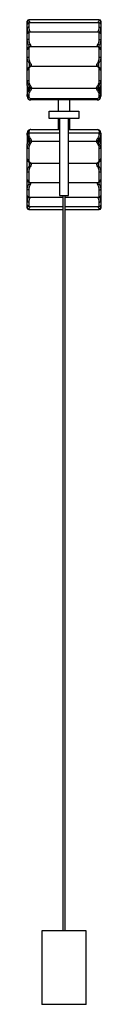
# Paper-space layout '_Posterior' of a CAD drawing. Header units: millimetres. Extents: x 116 to 216, y -627 to 712.
import ezdxf

# ---------------------------------------------------------------- set-up
doc = ezdxf.new("R2010")
doc.units = ezdxf.units.MM

psp = doc.layouts.new('_Posterior')

# ---------------------------------------------------------------- linework, layer by layer
at = {"color": 7, "linetype": 'Continuous', "lineweight": 25}
for p, q in [((214.4, 711.7), (118.4, 711.7)), ((116.4, 705.7), (116.4, 709.7)), ((116.4, 692.9), (116.4, 705.5)), ((214.4, 707.5), (118.4, 707.5)), ((216.4, 709.7), (216.4, 705.8)), ((216.4, 705.5), (216.4, 693)), ((116.4, 671.5), (116.4, 692.7)), ((118.4, 694.7), (118.4, 684.9)), ((214.1, 694.9), (118.7, 694.9)), ((214.4, 684.9), (214.4, 694.7)), ((216.4, 692.7), (216.4, 671.5)), ((116.4, 642.7), (116.4, 671.2)), ((118.4, 673), (118.4, 660.5)), ((212.6, 674.6), (120.2, 674.6)), ((214.4, 660.5), (214.4, 673)), ((216.4, 671.2), (216.4, 642.7)), ((118.4, 643.9), (118.4, 628.8)), ((122, 648.4), (210.8, 648.4)), ((214.4, 628.8), (214.4, 643.9)), ((116.4, 629.1), (116.4, 642.4)), ((216.4, 642.4), (216.4, 629.1)), ((116.4, 622.1), (116.4, 609)), ((117.8, 614.2), (117.5, 616.7)), ((122.2, 618.4), (210.5, 618.4)), ((216.4, 616.6), (216, 616.6)), ((216.4, 622.1), (216.4, 609)), ((118.4, 608.9), (116.4, 608.9)), ((116.4, 607.5), (116.4, 608.9)), ((116.4, 607.5), (118.4, 607.5)), ((118.4, 608.9), (118.4, 607.5)), ((120.6, 614.4), (119.1, 615.8)), ((121.4, 604.5), (211.4, 604.5)), ((121.4, 604.5), (121.4, 602.5)), ((211.4, 602.5), (211.4, 604.5)), ((212.2, 614.4), (213.7, 615.8)), ((214.4, 607.5), (214.4, 608.9)), ((214.4, 608.9), (216.4, 608.9)), ((214.4, 607.5), (216.4, 607.5)), ((216.4, 608.9), (216.4, 607.5)), ((211.4, 602.5), (121.4, 602.5)), ((158.4, 602.5), (158.4, 587.5)), ((174.4, 587.5), (174.4, 602.5)), ((146.4, 577.5), (146.4, 587.5)), ((146.4, 587.5), (186.4, 587.5)), ((186.4, 577.5), (146.4, 577.5)), ((158.4, 577.5), (158.4, 562.5)), ((160.4, 577.5), (160.4, 472.5)), ((172.4, 472.5), (172.4, 577.5)), ((174.4, 562.5), (174.4, 577.5)), ((186.4, 587.5), (186.4, 577.5)), ((121.4, 562.5), (160.4, 562.5)), ((172.4, 562.5), (211.4, 562.5)), ((116.4, 556.2), (116.4, 557.5)), ((160.4, 557.5), (116.4, 557.5)), ((118.4, 556.2), (116.4, 556.2)), ((116.4, 556), (116.4, 543)), ((118.4, 557.5), (118.4, 556.2)), ((120.6, 550.7), (119.1, 549.3)), ((216.4, 557.5), (172.4, 557.5)), ((213.7, 549.3), (212.2, 550.7)), ((214.4, 556.2), (214.4, 557.5)), ((216.4, 556.2), (214.4, 556.2)), ((215, 550.9), (215.3, 548.4)), ((216.4, 557.5), (216.4, 556.2)), ((216.4, 556), (216.4, 543)), ((116.4, 548.4), (116.7, 548.4)), ((116.4, 522.7), (116.4, 536)), ((118.4, 536.3), (118.4, 521.2)), ((122.2, 546.7), (160.4, 546.7)), ((172.4, 546.7), (210.5, 546.7)), ((214.4, 521.2), (214.4, 536.3)), ((216.4, 536), (216.4, 522.7)), ((116.4, 493.9), (116.4, 522.4)), ((216.4, 522.4), (216.4, 493.9)), ((122, 516.7), (160.4, 516.7)), ((172.4, 516.7), (210.8, 516.7)), ((118.4, 504.6), (118.4, 492.1)), ((214.4, 492.1), (214.4, 504.6)), ((116.4, 472.4), (116.4, 493.6)), ((120.2, 490.5), (160.4, 490.5)), ((172.4, 490.5), (212.6, 490.5)), ((216.4, 493.6), (216.4, 472.4)), ((116.4, 459.6), (116.4, 472.1)), ((118.4, 480.2), (118.4, 470.4)), ((118.7, 470.2), (164.9, 470.2)), ((160.4, 472.5), (172.4, 472.5)), ((164.9, 472.5), (164.9, -527.5)), ((167.9, -527.5), (167.9, 472.5)), ((167.9, 470.2), (214.1, 470.2)), ((214.4, 470.4), (214.4, 480.2)), ((216.4, 472.1), (216.4, 459.6)), ((116.4, 455.4), (116.4, 459.3)), ((118.4, 457.6), (164.9, 457.6)), ((167.9, 457.6), (214.4, 457.6)), ((216.4, 459.4), (216.4, 455.4)), ((118.4, 453.4), (164.9, 453.4)), ((167.9, 453.4), (214.4, 453.4)), ((136.4, -527.5), (136.4, -627.5)), ((196.4, -527.5), (136.4, -527.5)), ((196.4, -627.5), (196.4, -527.5)), ((196.4, -627.5), (136.4, -627.5))]:
    psp.add_line(p, q, dxfattribs=at)
at = {"color": 8, "linetype": 'Continuous', "lineweight": 25}
for p, q in [((118.4, 711.7), (118.4, 711)), ((214.4, 711), (214.4, 711.7)), ((118.4, 707.5), (118.4, 701.6)), ((214.4, 701.6), (214.4, 707.5)), ((118.7, 694.9), (118.4, 694.7)), ((120.3, 695.4), (120.5, 694.9)), ((212.3, 694.9), (212.5, 695.4)), ((214.4, 694.7), (214.1, 694.9)), ((118.7, 677.3), (118.6, 674.3)), ((214.2, 674.3), (214.1, 677.3)), ((119.1, 652.6), (118.9, 647.2)), ((213.9, 647.1), (213.7, 652.6)), ((118.9, 517.9), (119.1, 512.5)), ((213.7, 512.5), (213.9, 517.9)), ((118.6, 490.8), (118.7, 487.8)), ((214.1, 487.8), (214.2, 490.8)), ((118.4, 470.4), (118.7, 470.2)), ((120.5, 470.2), (120.3, 469.7)), ((212.5, 469.7), (212.3, 470.2)), ((214.1, 470.3), (214.4, 470.4)), ((118.4, 463.5), (118.4, 457.6)), ((214.4, 457.6), (214.4, 463.5)), ((118.4, 454.1), (118.4, 453.4)), ((214.4, 453.4), (214.4, 454.1))]:
    psp.add_line(p, q, dxfattribs=at)
at = {"color": 7, "linetype": 'Continuous', "lineweight": 25, "flags": 128}
for points in [[(118.4, 701.6), (118, 701.5), (117.6, 701.5), (117.3, 701.3), (117, 701.2), (116.7, 701), (116.5, 700.7), (116.4, 700.5), (116.4, 700.2)], [(214.4, 701.6), (214.8, 701.5), (215.2, 701.5), (215.5, 701.3), (215.8, 701.2), (216.1, 701), (216.2, 700.7), (216.4, 700.5), (216.4, 700.2)], [(118.4, 684.9), (118, 684.9), (117.6, 684.8), (117.3, 684.7), (117, 684.6), (116.7, 684.5), (116.5, 684.4), (116.4, 684.2), (116.4, 684)], [(214.4, 684.9), (214.8, 684.9), (215.2, 684.8), (215.5, 684.7), (215.8, 684.6), (216.1, 684.5), (216.2, 684.4), (216.4, 684.2), (216.4, 684)], [(121.4, 562.5), (120.9, 562.5), (120.4, 562.2), (119.9, 561.9), (119.5, 561.4), (119.1, 560.8), (118.8, 560), (118.6, 559.3), (118.4, 558.4), (118.4, 557.5)], [(211.4, 562.5), (211.9, 562.5), (212.4, 562.2), (212.9, 561.9), (213.3, 561.4), (213.7, 560.8), (214, 560), (214.2, 559.3), (214.3, 558.4), (214.4, 557.5)], [(118.4, 480.2), (118, 480.2), (117.6, 480.3), (117.3, 480.4), (117, 480.5), (116.7, 480.6), (116.5, 480.7), (116.4, 480.9), (116.4, 481.1)], [(214.4, 480.2), (214.8, 480.2), (215.2, 480.3), (215.5, 480.4), (215.8, 480.5), (216.1, 480.6), (216.2, 480.7), (216.4, 480.9), (216.4, 481.1)], [(118.4, 463.5), (118, 463.6), (117.6, 463.6), (117.3, 463.8), (117, 463.9), (116.7, 464.1), (116.5, 464.4), (116.4, 464.6), (116.4, 464.8)], [(214.4, 463.5), (214.8, 463.6), (215.2, 463.6), (215.5, 463.8), (215.8, 463.9), (216.1, 464.1), (216.2, 464.4), (216.4, 464.6), (216.4, 464.8)]]:
    psp.add_lwpolyline(points, dxfattribs=at)
at = {"color": 8, "linetype": 'Continuous', "lineweight": 25, "flags": 128}
for points in [[(215.9, 619), (215.3, 617.7), (214.6, 616.5)], [(116.9, 546.1), (117.5, 547.4), (118.2, 548.6)]]:
    psp.add_lwpolyline(points, dxfattribs=at)
at = {"color": 7, "linetype": 'Continuous', "lineweight": 25}
for centre, radius, start, end in [((118.4, 709.7), 2, 90, 180), ((118.4, 709), 1.96, 88.7274, 178.6681), ((214.4, 709.7), 2, 360, 90), ((214.4, 709), 1.96, 1.3319, 91.2726), ((118.4, 705.5), 2, 90, 180), ((214.4, 705.5), 2, 0, 90), ((118.4, 692.7), 1.99, 89.6821, 179.6786), ((214.4, 692.7), 1.99, 0.3214, 90.3179), ((118.3, 671.1), 1.91, 87.2585, 176.967), ((155, 620.1), 67.7, 120.8616, 122.3925), ((177.8, 620.1), 67.7, 57.6075, 59.1384), ((214.5, 671.1), 1.91, 3.033, 92.7415), ((117.9, 657.2), 3.27, 81.4443, 117.6179), ((214.9, 657.2), 3.27, 62.3821, 98.5557), ((118.2, 642.1), 1.8, 82.5577, 169.7979), ((118.1, 656.5), 4.04, 283.802, 306.8721), ((214.7, 656.5), 4.04, 233.1279, 256.198), ((214.6, 642.1), 1.8, 10.2021, 97.4423), ((117.9, 632.2), 3.44, 243.9482, 278.1396), ((126.4, 622.2), 10, 180, 198.5505), ((126.3, 622.2), 9.86, 180.0206, 215.2817), ((116.6, 619.2), 0.987, 260.0421, 303.0643), ((119.7, 623.2), 1.46, 250.9061, 311.1459), ((116.1, 618.6), 6.13, 316.6562, 357.7668), ((216.7, 618.6), 6.13, 182.2332, 223.3438), ((213.1, 623.2), 1.46, 228.8541, 289.0939), ((214.9, 632.2), 3.44, 261.8604, 296.0518), ((206.5, 622.2), 9.86, 324.7183, 359.9794), ((206.4, 622.2), 10, 341.4495, 0), ((121.4, 607.5), 5, 180, 270), ((121.4, 607.5), 3, 180, 270), ((211.4, 607.5), 3, 270, 360), ((211.4, 607.5), 5, 270, 0), ((206.4, 608.5), 10, 0.1362, 34.7091), ((216, 614), 0.999, 149.123, 162.1138), ((121.4, 557.5), 5, 90, 180), ((211.4, 557.5), 5, 0, 90), ((126.4, 556.6), 10, 180.1385, 214.7277), ((116.8, 551.1), 0.999, 329.1231, 342.1139), ((116.1, 546.5), 6.13, 2.2216, 43.3438), ((216.7, 546.5), 6.13, 136.6562, 177.7784), ((126.3, 542.9), 9.86, 144.7184, 179.9794), ((126.4, 542.9), 10, 161.4486, 180), ((117.9, 532.9), 3.45, 81.8683, 116.0224), ((119.7, 541.9), 1.46, 48.8417, 109.075), ((213.1, 541.9), 1.46, 70.925, 131.1583), ((214.9, 532.9), 3.45, 63.9776, 98.1317), ((206.5, 542.9), 9.86, 0.0206, 35.2816), ((216.2, 545.9), 0.987, 80.0422, 123.0753), ((206.4, 542.9), 10, 360, 18.5514), ((118.2, 523), 1.8, 190.1997, 277.441), ((214.6, 523), 1.8, 262.559, 349.8003), ((118.1, 508.6), 4.05, 53.1181, 76.1464), ((214.7, 508.6), 4.05, 103.8536, 126.8819), ((117.9, 507.9), 3.26, 242.3236, 278.5709), ((214.9, 507.9), 3.26, 261.4291, 297.6764), ((118.3, 494), 1.91, 183.0313, 272.7402), ((154.4, 544.1), 66.6, 237.582, 239.1376), ((178.4, 544.1), 66.6, 300.8624, 302.418), ((214.5, 494), 1.91, 267.2598, 356.9687), ((118.4, 472.4), 1.99, 180.3227, 270.3191), ((214.4, 472.4), 1.99, 269.6809, 359.6773), ((118.4, 459.6), 2, 180, 270), ((118.4, 456.1), 1.96, 181.3337, 271.2743), ((118.4, 455.4), 2, 180, 270), ((214.4, 459.6), 2, 270, 0), ((214.4, 456.1), 1.96, 268.7257, 358.6663), ((214.4, 455.4), 2, 270, 0)]:
    psp.add_arc(centre, radius, start, end, dxfattribs=at)
at = {"color": 8, "linetype": 'Continuous', "lineweight": 25}
for centre, radius, start, end in [((124.1, 688.6), 7.79, 119.2649, 125.996), ((208.7, 688.6), 7.79, 54.004, 60.7351), ((120.3, 646.3), 1.45, 80.3143, 115.5406), ((212.5, 646.3), 1.45, 64.362, 99.6868), ((125.8, 622), 9.36, 198.2916, 215.8949), ((207, 543.1), 9.36, 18.2925, 35.8948), ((120.3, 518.7), 1.45, 244.3649, 279.6814), ((212.5, 518.7), 1.45, 260.3197, 295.5376), ((124.1, 476.5), 7.79, 233.9433, 240.7439), ((208.7, 476.5), 7.79, 299.2561, 306.0567)]:
    psp.add_arc(centre, radius, start, end, dxfattribs=at)
for points, knots in [([(118.4, 711), (118.4, 710.8), (118.5, 710.3), (119.1, 709.2), (120.2, 708), (120.8, 707.5)], [0, 0, 0, 0, 0.183537, 0.597231, 1, 1, 1, 1]), ([(212, 707.5), (212.3, 707.8), (213.2, 708.6), (214.1, 709.9), (214.3, 710.6), (214.4, 711)], [0, 0, 0, 0, 0.208439, 0.600043, 1, 1, 1, 1]), ([(117.6, 707.3), (117.5, 707.3), (117, 707.8), (116.5, 708.5), (116.4, 708.9), (116.4, 709)], [0, 0, 0, 0, 0.02695, 0.699969, 1, 1, 1, 1]), ([(118.3, 694.9), (118.1, 695.2), (117.5, 696.2), (116.6, 698.1), (116.5, 699.5), (116.4, 700.2)], [0, 0, 0, 0, 0.205067, 0.540832, 1, 1, 1, 1]), ([(216.4, 700.2), (216.3, 699.4), (216.1, 697.7), (215, 695.8), (214.5, 694.9)], [0, 0, 0, 0, 0.484239, 1, 1, 1, 1]), ([(216.4, 709), (216.3, 708.7), (216.2, 708.3), (215.4, 707.5), (215.2, 707.3)], [0, 0, 0, 0, 0.665168, 1, 1, 1, 1]), ([(119.4, 674.5), (119.4, 674.8), (119.3, 675.7), (119, 676.6), (118.7, 677.3)], [0, 0, 0, 0, 0.284998, 1, 1, 1, 1]), ([(120.2, 678.2), (120.6, 677.3), (121.1, 676.1), (121.3, 674.9), (121.3, 674.6)], [0, 0, 0, 0, 0.753415, 1, 1, 1, 1]), ([(211.5, 674.6), (211.5, 674.9), (211.7, 676.1), (212.2, 677.3), (212.6, 678.2)], [0, 0, 0, 0, 0.2465851, 1, 1, 1, 1]), ([(214.1, 677.3), (213.8, 676.6), (213.5, 675.7), (213.4, 674.8), (213.4, 674.5)], [0, 0, 0, 0, 0.71592, 1, 1, 1, 1]), ([(120, 647.8), (120, 648.1), (120.1, 649), (120, 650.7), (119.3, 652), (119.1, 652.6)], [0, 0, 0, 0, 0.214916, 0.676125, 1, 1, 1, 1]), ([(213.7, 652.6), (213.4, 652), (212.8, 650.7), (212.7, 649), (212.8, 648.1), (212.8, 647.8)], [0, 0, 0, 0, 0.32386, 0.785048, 1, 1, 1, 1]), ([(119.1, 512.5), (119.3, 513.1), (120, 514.4), (120.1, 516.1), (120, 517), (120, 517.3)], [0, 0, 0, 0, 0.324147, 0.785626, 1, 1, 1, 1]), ([(212.8, 517.3), (212.8, 517), (212.7, 516.1), (212.8, 514.4), (213.4, 513.1), (213.7, 512.5)], [0, 0, 0, 0, 0.214332, 0.675836, 1, 1, 1, 1]), ([(118.7, 487.8), (119, 488.5), (119.3, 489.4), (119.4, 490.3), (119.4, 490.6)], [0, 0, 0, 0, 0.716294, 1, 1, 1, 1]), ([(121.3, 490.5), (121.3, 490.2), (121.1, 489), (120.6, 487.8), (120.2, 486.9)], [0, 0, 0, 0, 0.246409, 1, 1, 1, 1]), ([(212.6, 486.9), (212.2, 487.8), (211.7, 489), (211.5, 490.2), (211.5, 490.5)], [0, 0, 0, 0, 0.753591, 1, 1, 1, 1]), ([(213.4, 490.6), (213.4, 490.3), (213.5, 489.4), (213.8, 488.5), (214.1, 487.8)], [0, 0, 0, 0, 0.284613, 1, 1, 1, 1]), ([(116.4, 464.8), (116.5, 465.7), (116.7, 467.4), (117.8, 469.3), (118.3, 470.2)], [0, 0, 0, 0, 0.483632, 1, 1, 1, 1]), ([(214.4, 470.2), (214.7, 469.9), (215.3, 468.9), (216.1, 467), (216.3, 465.6), (216.4, 464.8)], [0, 0, 0, 0, 0.206111, 0.541547, 1, 1, 1, 1]), ([(116.4, 456), (116.5, 456.4), (116.6, 456.8), (117.4, 457.5), (117.6, 457.8)], [0, 0, 0, 0, 0.662874, 1, 1, 1, 1]), ([(120.8, 457.6), (120.5, 457.3), (119.6, 456.5), (118.7, 455.2), (118.5, 454.5), (118.4, 454.1)], [0, 0, 0, 0, 0.210531, 0.6011, 1, 1, 1, 1]), ([(214.4, 454.1), (214.4, 454.3), (214.3, 454.8), (213.7, 455.9), (212.5, 457.1), (212, 457.6)], [0, 0, 0, 0, 0.183057, 0.59565, 1, 1, 1, 1]), ([(215.2, 457.8), (215.2, 457.8), (215.8, 457.3), (216.3, 456.6), (216.4, 456.2), (216.4, 456)], [0, 0, 0, 0, 0.031038, 0.701217, 1, 1, 1, 1])]:
    psp.add_open_spline(points, degree=3, knots=knots, dxfattribs=at)
at = {"color": 7, "linetype": 'Continuous', "lineweight": 25}
for points, knots in [([(118.4, 701.6), (118.4, 701.1), (118.4, 700.6), (118.6, 699.8), (118.6, 699.6), (118.8, 699.1), (118.8, 698.8), (119.1, 698), (119.3, 697.5), (119.7, 696.4), (120, 695.9), (120.3, 695.4)], [0, 0, 0, 0, 0.25, 0.25, 0.375, 0.375, 0.5, 0.5, 0.75, 0.75, 1, 1, 1, 1]), ([(212.5, 695.4), (212.8, 695.9), (213.1, 696.4), (213.5, 697.5), (213.7, 698), (214, 698.8), (214, 699.1), (214.2, 699.6), (214.2, 699.8), (214.3, 700.6), (214.4, 701.1), (214.4, 701.6)], [0, 0, 0, 0, 0.25, 0.25, 0.5, 0.5, 0.625, 0.625, 0.75, 0.75, 1, 1, 1, 1]), ([(118.7, 694.9), (118.6, 694.9), (118.3, 694.9), (117.6, 694.7), (117, 694.3), (116.6, 693.7), (116.4, 693.1), (116.4, 692.8), (116.4, 692.7)], [0, 0, 0, 0, 0.151808, 0.346245, 0.544481, 0.74725, 0.948795, 1, 1, 1, 1]), ([(118.7, 677.3), (118.3, 677.8), (118, 678.3), (117.5, 679.5), (117.2, 680), (116.9, 680.9), (116.8, 681.2), (116.7, 681.8), (116.6, 682), (116.5, 682.9), (116.4, 683.5), (116.4, 684)], [0, 0, 0, 0, 0.25, 0.25, 0.5, 0.5, 0.625, 0.625, 0.75, 0.75, 1, 1, 1, 1]), ([(118.4, 684.9), (118.4, 684.3), (118.4, 683.8), (118.6, 682.9), (118.6, 682.6), (118.7, 682.1), (118.8, 681.8), (119.1, 680.9), (119.3, 680.4), (119.7, 679.3), (120, 678.8), (120.2, 678.2)], [0, 0, 0, 0, 0.25, 0.25, 0.375, 0.375, 0.5, 0.5, 0.75, 0.75, 1, 1, 1, 1]), ([(212.6, 678.2), (212.8, 678.8), (213.1, 679.3), (213.5, 680.4), (213.7, 680.9), (214, 681.8), (214, 682.1), (214.2, 682.6), (214.2, 682.9), (214.3, 683.8), (214.4, 684.3), (214.4, 684.9)], [0, 0, 0, 0, 0.25, 0.25, 0.5, 0.5, 0.625, 0.625, 0.75, 0.75, 1, 1, 1, 1]), ([(216.4, 692.7), (216.4, 693), (216.3, 693.5), (215.9, 694.2), (215.3, 694.6), (214.7, 694.9), (214.3, 694.9), (214.1, 694.9), (214.1, 694.9)], [0, 0, 0, 0, 0.196547, 0.402809, 0.604055, 0.783928, 0.966046, 1, 1, 1, 1]), ([(216.4, 684), (216.4, 683.5), (216.3, 682.9), (216.2, 682), (216.1, 681.8), (216, 681.2), (215.9, 680.9), (215.6, 680), (215.3, 679.5), (214.8, 678.4), (214.4, 677.8), (214.1, 677.3)], [0, 0, 0, 0, 0.25, 0.25, 0.375, 0.375, 0.5, 0.5, 0.75, 0.75, 1, 1, 1, 1]), ([(120.2, 674.6), (120.2, 674.6), (119.8, 674.6), (119, 674.5), (118.1, 674.2), (117.3, 673.6), (116.7, 672.8), (116.4, 671.9), (116.4, 671.4), (116.4, 671.2)], [0, 0, 0, 0, 0.033107, 0.232834, 0.406367, 0.566469, 0.724221, 0.890285, 1, 1, 1, 1]), ([(120.2, 674.6), (119.7, 674.6), (119.3, 674.5), (118.8, 674.1), (118.8, 674.1), (118.6, 673.9), (118.6, 673.8), (118.4, 673.5), (118.4, 673.3), (118.4, 673)], [0, 0, 0, 0, 0.5, 0.5, 0.625, 0.625, 0.75, 0.75, 1, 1, 1, 1]), ([(216.4, 671.2), (216.4, 671.3), (216.4, 671.8), (216.1, 672.6), (215.6, 673.5), (214.8, 674.1), (214, 674.4), (213.2, 674.6), (212.7, 674.6), (212.5, 674.6)], [0, 0, 0, 0, 0.07248, 0.231947, 0.401891, 0.562345, 0.724926, 0.902763, 1, 1, 1, 1]), ([(214.4, 673), (214.4, 673.3), (214.3, 673.5), (214.2, 673.9), (214, 674.1), (213.5, 674.5), (213.1, 674.6), (212.5, 674.6)], [0, 0, 0, 0, 0.25, 0.25, 0.5, 0.5, 1, 1, 1, 1]), ([(119.1, 652.6), (118.7, 653.1), (118.3, 653.7), (117.7, 654.9), (117.4, 655.5), (117, 656.5), (116.9, 656.8), (116.7, 657.4), (116.6, 657.8), (116.5, 658.8), (116.4, 659.4), (116.4, 660.1)], [0, 0, 0, 0, 0.25, 0.25, 0.5, 0.5, 0.625, 0.625, 0.75, 0.75, 1, 1, 1, 1]), ([(118.4, 660.5), (118.4, 659.8), (118.4, 659.2), (118.6, 658.2), (118.7, 657.9), (118.8, 657.3), (118.9, 657), (119.2, 656.1), (119.4, 655.5), (119.9, 654.3), (120.2, 653.8), (120.6, 653.2)], [0, 0, 0, 0, 0.25, 0.25, 0.375, 0.375, 0.5, 0.5, 0.75, 0.75, 1, 1, 1, 1]), ([(212.2, 653.2), (212.6, 653.8), (212.9, 654.3), (213.4, 655.5), (213.6, 656.1), (213.9, 657), (214, 657.3), (214.1, 657.9), (214.2, 658.2), (214.3, 659.2), (214.4, 659.8), (214.4, 660.5)], [0, 0, 0, 0, 0.25, 0.25, 0.5, 0.5, 0.625, 0.625, 0.75, 0.75, 1, 1, 1, 1]), ([(216.4, 660.1), (216.4, 659.4), (216.3, 658.8), (216.1, 657.8), (216.1, 657.5), (215.9, 656.8), (215.8, 656.5), (215.4, 655.5), (215.1, 654.9), (214.5, 653.7), (214.1, 653.1), (213.7, 652.6)], [0, 0, 0, 0, 0.25, 0.25, 0.375, 0.375, 0.5, 0.5, 0.75, 0.75, 1, 1, 1, 1]), ([(119.7, 647.6), (119.3, 647.5), (118.7, 647.1), (117.8, 646.3), (117, 645.2), (116.6, 644), (116.4, 643), (116.4, 642.5), (116.4, 642.4)], [0, 0, 0, 0, 0.181519, 0.379954, 0.569086, 0.773898, 0.972722, 1, 1, 1, 1]), ([(120.5, 647.8), (120.2, 647.6), (119.9, 647.4), (119.4, 646.9), (119.2, 646.6), (118.9, 646.1), (118.8, 646), (118.7, 645.6), (118.6, 645.4), (118.5, 644.8), (118.4, 644.4), (118.4, 643.9)], [0, 0, 0, 0, 0.25, 0.25, 0.5, 0.5, 0.625, 0.625, 0.75, 0.75, 1, 1, 1, 1]), ([(121.2, 648.3), (121.1, 648.3), (120.9, 648.3), (120.6, 648.2), (120.3, 648), (120, 647.8), (119.7, 647.7), (119.7, 647.7)], [0, 0, 0, 0, 0.041174, 0.244634, 0.511904, 0.901529, 1, 1, 1, 1]), ([(121.7, 648.4), (121.6, 648.4), (121.4, 648.3), (121.1, 648.1), (120.9, 647.9), (120.5, 647.8)], [0, 0, 0, 0, 0.5, 0.5, 1, 1, 1, 1]), ([(120.6, 653.2), (121, 652.5), (121.4, 651.7), (121.8, 650), (121.9, 649.2), (122, 648.4)], [0, 0, 0, 0, 0.5, 0.5, 1, 1, 1, 1]), ([(121.7, 648.4), (121.5, 648.4), (121.3, 648.4), (121.2, 648.4), (121.2, 648.3)], [0, 0, 0, 0, 0.631276, 1, 1, 1, 1]), ([(210.8, 648.4), (210.9, 649.2), (211, 650), (211.4, 651.7), (211.8, 652.5), (212.2, 653.2)], [0, 0, 0, 0, 0.5, 0.5, 1, 1, 1, 1]), ([(212.2, 647.8), (211.9, 647.9), (211.7, 648.1), (211.3, 648.3), (211.2, 648.4), (211.1, 648.4)], [0, 0, 0, 0, 0.5, 0.5, 1, 1, 1, 1]), ([(211.1, 648.4), (211.2, 648.4), (211.4, 648.4), (211.6, 648.4), (211.6, 648.3)], [0, 0, 0, 0, 0.636389, 1, 1, 1, 1]), ([(213.1, 647.7), (213, 647.7), (212.6, 647.9), (212.3, 648.1), (211.9, 648.3), (211.7, 648.3), (211.6, 648.3)], [0, 0, 0, 0, 0.266497, 0.705472, 0.947555, 1, 1, 1, 1]), ([(214.4, 643.9), (214.4, 644.4), (214.3, 644.8), (214.2, 645.4), (214.1, 645.6), (214, 646), (213.9, 646.1), (213.6, 646.6), (213.4, 646.9), (212.8, 647.4), (212.6, 647.6), (212.2, 647.8)], [0, 0, 0, 0, 0.25, 0.25, 0.375, 0.375, 0.5, 0.5, 0.75, 0.75, 1, 1, 1, 1]), ([(216.4, 642.5), (216.4, 642.8), (216.3, 643.6), (216, 644.7), (215.4, 645.8), (214.6, 646.7), (213.8, 647.3), (213.2, 647.6), (213.1, 647.6)], [0, 0, 0, 0, 0.125811, 0.32097, 0.518062, 0.716744, 0.921715, 1, 1, 1, 1]), ([(119.2, 621.8), (118.8, 622.3), (118.4, 622.8), (117.9, 623.7), (117.7, 623.9), (117.4, 624.5), (117.3, 624.8), (116.9, 625.8), (116.7, 626.4), (116.5, 627.7), (116.4, 628.4), (116.4, 629.1)], [0, 0, 0, 0, 0.25, 0.25, 0.375, 0.375, 0.5, 0.5, 0.75, 0.75, 1, 1, 1, 1]), ([(116.4, 622.2), (116.4, 623.4), (116.4, 624.6), (116.4, 626.8), (116.4, 628), (116.4, 629.1)], [0, 0, 0, 0, 0.5, 0.5, 1, 1, 1, 1]), ([(116.9, 619), (116.9, 618.9), (117.1, 618.3), (117.3, 617.5), (117.4, 616.8), (117.4, 616.7), (117.4, 616.6)], [0, 0, 0, 0, 0.1796296, 0.6048391, 0.885558, 1, 1, 1, 1]), ([(119.2, 621.8), (119.1, 620.9), (118.9, 620), (118.6, 618.2), (118.4, 617.4), (118.2, 616.5)], [0, 0, 0, 0, 0.5, 0.5, 1, 1, 1, 1]), ([(118.4, 628.8), (118.4, 628.1), (118.4, 627.5), (118.7, 626.3), (118.8, 625.7), (119.1, 624.9), (119.2, 624.6), (119.4, 624.1), (119.6, 623.8), (120, 623), (120.3, 622.6), (120.6, 622.1)], [0, 0, 0, 0, 0.25, 0.25, 0.5, 0.5, 0.625, 0.625, 0.75, 0.75, 1, 1, 1, 1]), ([(119.1, 615.8), (119.3, 616), (119.5, 616.2), (119.8, 616.8), (119.9, 617), (120.1, 617.6), (120.2, 617.9), (120.3, 618.5), (120.3, 618.8), (120.2, 619.1)], [0, 0, 0, 0, 0.25, 0.25, 0.5, 0.5, 0.75, 0.75, 1, 1, 1, 1]), ([(120.2, 619.1), (120.2, 619.5), (120.2, 619.9), (119.9, 620.6), (119.8, 620.8), (119.6, 621.3), (119.4, 621.6), (119.2, 621.8)], [0, 0, 0, 0, 0.5, 0.5, 0.75, 0.75, 1, 1, 1, 1]), ([(122.1, 618.4), (122, 618.4), (121.9, 618.4), (121.6, 618.4), (121.5, 618.4), (121.2, 618.4), (121, 618.5), (120.6, 618.6), (120.5, 618.7), (120.3, 618.9), (120.2, 619), (120.2, 619.1)], [0, 0, 0, 0, 0.125, 0.125, 0.25, 0.25, 0.5, 0.5, 0.75, 0.75, 1, 1, 1, 1]), ([(120.6, 622.1), (121.1, 621.5), (121.5, 620.8), (121.9, 619.6), (122.1, 618.9), (122.1, 618.4)], [0, 0, 0, 0, 0.5, 0.5, 1, 1, 1, 1]), ([(210.6, 618.4), (210.7, 618.9), (210.8, 619.6), (211.3, 620.8), (211.7, 621.5), (212.2, 622.1)], [0, 0, 0, 0, 0.5, 0.5, 1, 1, 1, 1]), ([(210.6, 618.4), (210.8, 618.4), (210.9, 618.4), (211.1, 618.4), (211.3, 618.4), (211.6, 618.4), (211.8, 618.5), (212.2, 618.6), (212.3, 618.7), (212.5, 618.9), (212.5, 619), (212.6, 619.1)], [0, 0, 0, 0, 0.125, 0.125, 0.25, 0.25, 0.5, 0.5, 0.75, 0.75, 1, 1, 1, 1]), ([(212.2, 622.1), (212.5, 622.6), (212.8, 623.1), (213.4, 624.1), (213.6, 624.6), (213.9, 625.4), (214, 625.7), (214.1, 626.3), (214.2, 626.6), (214.3, 627.5), (214.4, 628.1), (214.4, 628.8)], [0, 0, 0, 0, 0.25, 0.25, 0.5, 0.5, 0.625, 0.625, 0.75, 0.75, 1, 1, 1, 1]), ([(212.6, 619.1), (212.5, 618.8), (212.5, 618.5), (212.6, 617.9), (212.6, 617.6), (212.8, 617), (213, 616.8), (213.3, 616.2), (213.5, 616), (213.7, 615.8)], [0, 0, 0, 0, 0.25, 0.25, 0.5, 0.5, 0.75, 0.75, 1, 1, 1, 1]), ([(213.6, 621.8), (213.4, 621.6), (213.2, 621.3), (213, 620.8), (212.9, 620.6), (212.6, 619.9), (212.6, 619.5), (212.6, 619.1)], [0, 0, 0, 0, 0.25, 0.25, 0.5, 0.5, 1, 1, 1, 1]), ([(216.4, 629.1), (216.4, 628.4), (216.3, 627.7), (216.1, 626.7), (216.1, 626.4), (215.9, 625.8), (215.8, 625.5), (215.4, 624.5), (215.1, 623.9), (214.4, 622.8), (214, 622.3), (213.6, 621.8)], [0, 0, 0, 0, 0.25, 0.25, 0.375, 0.375, 0.5, 0.5, 0.75, 0.75, 1, 1, 1, 1]), ([(214.6, 616.5), (214.4, 617.4), (214.2, 618.2), (213.9, 620), (213.7, 620.9), (213.6, 621.8)], [0, 0, 0, 0, 0.5, 0.5, 1, 1, 1, 1]), ([(215.3, 616.6), (215.3, 616.2), (215.4, 615.5), (215.1, 614.7), (215, 614.3)], [0, 0, 0, 0, 0.456525, 1, 1, 1, 1]), ([(216, 616.6), (215.9, 616.2), (215.8, 615.9), (215.5, 615.1), (215.3, 614.7), (215.1, 614.4)], [0, 0, 0, 0, 0.5, 0.5, 1, 1, 1, 1]), ([(215.4, 616.6), (215.4, 616.7), (215.4, 617), (215.5, 617.7), (215.7, 618.4), (215.8, 618.9), (215.9, 619)], [0, 0, 0, 0, 0.2148356, 0.4823357, 0.8448829, 1, 1, 1, 1]), ([(216.4, 629.1), (216.4, 628), (216.4, 626.8), (216.4, 624.6), (216.4, 623.4), (216.4, 622.2)], [0, 0, 0, 0, 0.5, 0.5, 1, 1, 1, 1]), ([(116.4, 608.9), (116.4, 609.6), (116.5, 610.8), (116.9, 612), (117.3, 613.2), (117.6, 613.8), (118.1, 614.5), (118.3, 614.8), (118.7, 615.3), (118.9, 615.5), (119.1, 615.8)], [0, 0, 0, 0, 0.25, 0.5, 0.5, 0.75, 0.75, 0.875, 0.875, 1, 1, 1, 1]), ([(120.6, 614.4), (120.2, 614), (119.9, 613.6), (119.4, 612.8), (119.1, 612.3), (118.8, 611.4), (118.5, 610.4), (118.4, 609.4), (118.4, 608.9)], [0, 0, 0, 0, 0.25, 0.25, 0.5, 0.5, 0.75, 1, 1, 1, 1]), ([(214.4, 608.9), (214.4, 609.4), (214.3, 609.9), (214.2, 610.9), (214, 611.4), (213.6, 612.3), (213.2, 613.2), (212.6, 614), (212.2, 614.4)], [0, 0, 0, 0, 0.25, 0.25, 0.5, 0.5, 0.75, 1, 1, 1, 1]), ([(213.7, 615.8), (214.1, 615.3), (214.9, 614.3), (215.4, 613.2), (215.9, 612), (216.1, 611.4), (216.3, 610.5), (216.3, 610.2), (216.4, 609.6), (216.4, 609.2), (216.4, 608.9)], [0, 0, 0, 0, 0.25, 0.5, 0.5, 0.75, 0.75, 0.875, 0.875, 1, 1, 1, 1]), ([(119.1, 549.3), (118.7, 549.8), (117.9, 550.8), (117.3, 551.9), (116.9, 553.1), (116.7, 553.7), (116.5, 554.6), (116.5, 554.9), (116.4, 555.5), (116.4, 555.8), (116.4, 556.2)], [0, 0, 0, 0, 0.25, 0.5, 0.5, 0.75, 0.75, 0.875, 0.875, 1, 1, 1, 1]), ([(116.7, 548.4), (116.9, 548.8), (117, 549.2), (117.3, 550), (117.5, 550.3), (117.7, 550.7)], [0, 0, 0, 0, 0.5, 0.5, 1, 1, 1, 1]), ([(117.5, 548.5), (117.5, 548.8), (117.4, 549.6), (117.7, 550.4), (117.8, 550.8)], [0, 0, 0, 0, 0.456521, 1, 1, 1, 1]), ([(118.4, 556.2), (118.4, 555.7), (118.4, 555.2), (118.6, 554.2), (118.8, 553.7), (119.2, 552.7), (119.6, 551.8), (120.2, 551), (120.6, 550.7)], [0, 0, 0, 0, 0.25, 0.25, 0.5, 0.5, 0.75, 1, 1, 1, 1]), ([(120.2, 546), (120.3, 546.3), (120.3, 546.6), (120.2, 547.2), (120.1, 547.5), (120, 548), (119.8, 548.3), (119.5, 548.8), (119.3, 549.1), (119.1, 549.3)], [0, 0, 0, 0, 0.25, 0.25, 0.5, 0.5, 0.75, 0.75, 1, 1, 1, 1]), ([(212.2, 550.7), (212.6, 551), (212.9, 551.4), (213.4, 552.3), (213.6, 552.7), (214, 553.7), (214.3, 554.7), (214.4, 555.7), (214.4, 556.2)], [0, 0, 0, 0, 0.25, 0.25, 0.5, 0.5, 0.75, 1, 1, 1, 1]), ([(213.7, 549.3), (213.5, 549.1), (213.3, 548.8), (213, 548.3), (212.8, 548), (212.6, 547.5), (212.6, 547.2), (212.5, 546.6), (212.5, 546.3), (212.6, 546)], [0, 0, 0, 0, 0.25, 0.25, 0.5, 0.5, 0.75, 0.75, 1, 1, 1, 1]), ([(216.4, 556.2), (216.4, 555.5), (216.3, 554.3), (215.9, 553.1), (215.5, 551.9), (215.2, 551.3), (214.7, 550.5), (214.5, 550.3), (214.1, 549.8), (213.9, 549.5), (213.7, 549.3)], [0, 0, 0, 0, 0.25, 0.5, 0.5, 0.75, 0.75, 0.875, 0.875, 1, 1, 1, 1]), ([(116.4, 536), (116.4, 536.7), (116.5, 537.4), (116.7, 538.3), (116.7, 538.7), (116.9, 539.3), (117, 539.6), (117.4, 540.6), (117.7, 541.1), (118.4, 542.2), (118.8, 542.8), (119.2, 543.2)], [0, 0, 0, 0, 0.25, 0.25, 0.375, 0.375, 0.5, 0.5, 0.75, 0.75, 1, 1, 1, 1]), ([(116.4, 536), (116.4, 537.1), (116.4, 538.2), (116.4, 540.5), (116.4, 541.7), (116.4, 542.9)], [0, 0, 0, 0, 0.5, 0.5, 1, 1, 1, 1]), ([(117.4, 548.5), (117.4, 548.3), (117.4, 548.1), (117.2, 547.3), (117.1, 546.6), (116.9, 546.2), (116.9, 546)], [0, 0, 0, 0, 0.2148269, 0.4823183, 0.8448539, 1, 1, 1, 1]), ([(118.2, 548.6), (118.4, 547.7), (118.6, 546.8), (118.9, 545.1), (119.1, 544.2), (119.2, 543.2)], [0, 0, 0, 0, 0.5, 0.5, 1, 1, 1, 1]), ([(120.6, 543), (120.3, 542.5), (120, 542), (119.4, 541), (119.2, 540.5), (118.9, 539.6), (118.8, 539.3), (118.7, 538.8), (118.6, 538.5), (118.4, 537.6), (118.4, 536.9), (118.4, 536.3)], [0, 0, 0, 0, 0.25, 0.25, 0.5, 0.5, 0.625, 0.625, 0.75, 0.75, 1, 1, 1, 1]), ([(119.2, 543.2), (119.4, 543.5), (119.6, 543.7), (119.8, 544.2), (119.9, 544.5), (120.2, 545.2), (120.2, 545.6), (120.2, 546)], [0, 0, 0, 0, 0.25, 0.25, 0.5, 0.5, 1, 1, 1, 1]), ([(122.1, 546.7), (122, 546.7), (121.9, 546.7), (121.6, 546.7), (121.5, 546.7), (121.2, 546.6), (121, 546.6), (120.6, 546.4), (120.5, 546.4), (120.3, 546.2), (120.2, 546.1), (120.2, 546)], [0, 0, 0, 0, 0.125, 0.125, 0.25, 0.25, 0.5, 0.5, 0.75, 0.75, 1, 1, 1, 1]), ([(122.1, 546.7), (122.1, 546.1), (121.9, 545.5), (121.5, 544.2), (121.1, 543.6), (120.6, 543)], [0, 0, 0, 0, 0.5, 0.5, 1, 1, 1, 1]), ([(212.2, 543), (211.7, 543.6), (211.3, 544.2), (210.8, 545.5), (210.7, 546.1), (210.6, 546.7)], [0, 0, 0, 0, 0.5, 0.5, 1, 1, 1, 1]), ([(210.6, 546.7), (210.8, 546.7), (210.9, 546.7), (211.1, 546.7), (211.3, 546.7), (211.6, 546.6), (211.8, 546.6), (212.2, 546.4), (212.3, 546.4), (212.5, 546.2), (212.5, 546.1), (212.6, 546)], [0, 0, 0, 0, 0.125, 0.125, 0.25, 0.25, 0.5, 0.5, 0.75, 0.75, 1, 1, 1, 1]), ([(214.4, 536.3), (214.4, 536.9), (214.3, 537.6), (214.1, 538.8), (214, 539.4), (213.7, 540.2), (213.6, 540.5), (213.3, 541), (213.2, 541.3), (212.8, 542), (212.5, 542.5), (212.2, 543)], [0, 0, 0, 0, 0.25, 0.25, 0.5, 0.5, 0.625, 0.625, 0.75, 0.75, 1, 1, 1, 1]), ([(212.6, 546), (212.6, 545.6), (212.6, 545.2), (212.9, 544.5), (213, 544.2), (213.2, 543.7), (213.4, 543.5), (213.6, 543.2)], [0, 0, 0, 0, 0.5, 0.5, 0.75, 0.75, 1, 1, 1, 1]), ([(213.6, 543.2), (213.7, 544.2), (213.9, 545.1), (214.2, 546.8), (214.4, 547.7), (214.6, 548.6)], [0, 0, 0, 0, 0.5, 0.5, 1, 1, 1, 1]), ([(213.6, 543.2), (214, 542.8), (214.4, 542.2), (214.9, 541.4), (215.1, 541.1), (215.4, 540.6), (215.5, 540.3), (215.9, 539.3), (216.1, 538.7), (216.3, 537.4), (216.4, 536.7), (216.4, 536)], [0, 0, 0, 0, 0.25, 0.25, 0.375, 0.375, 0.5, 0.5, 0.75, 0.75, 1, 1, 1, 1]), ([(215.9, 546), (215.8, 546.2), (215.7, 546.7), (215.5, 547.5), (215.4, 548.2), (215.4, 548.4), (215.4, 548.4)], [0, 0, 0, 0, 0.179641, 0.604864, 0.885571, 1, 1, 1, 1]), ([(216.4, 542.9), (216.4, 541.7), (216.4, 540.5), (216.4, 538.2), (216.4, 537.1), (216.4, 536)], [0, 0, 0, 0, 0.5, 0.5, 1, 1, 1, 1]), ([(116.4, 522.6), (116.4, 522.3), (116.4, 521.5), (116.8, 520.4), (117.4, 519.3), (118.2, 518.4), (119, 517.7), (119.5, 517.5), (119.7, 517.5)], [0, 0, 0, 0, 0.125798, 0.320955, 0.518042, 0.716722, 0.921689, 1, 1, 1, 1]), ([(213.1, 517.4), (213.4, 517.6), (214.1, 518), (215, 518.8), (215.8, 519.8), (216.2, 521.1), (216.4, 522.1), (216.4, 522.6), (216.4, 522.7)], [0, 0, 0, 0, 0.181489, 0.379923, 0.569053, 0.773863, 0.972685, 1, 1, 1, 1]), ([(116.4, 505), (116.4, 505.6), (116.5, 506.3), (116.6, 507.3), (116.7, 507.6), (116.9, 508.3), (117, 508.6), (117.4, 509.6), (117.6, 510.2), (118.3, 511.4), (118.7, 512), (119.1, 512.5)], [0, 0, 0, 0, 0.25, 0.25, 0.375, 0.375, 0.5, 0.5, 0.75, 0.75, 1, 1, 1, 1]), ([(118.4, 521.2), (118.4, 520.7), (118.5, 520.3), (118.6, 519.7), (118.7, 519.5), (118.8, 519.1), (118.9, 518.9), (119.2, 518.5), (119.4, 518.2), (119.9, 517.7), (120.2, 517.5), (120.5, 517.3)], [0, 0, 0, 0, 0.25, 0.25, 0.375, 0.375, 0.5, 0.5, 0.75, 0.75, 1, 1, 1, 1]), ([(120.6, 511.8), (120.2, 511.3), (119.9, 510.8), (119.4, 509.6), (119.2, 509), (118.9, 508.1), (118.8, 507.8), (118.7, 507.2), (118.6, 506.8), (118.4, 505.9), (118.4, 505.3), (118.4, 504.6)], [0, 0, 0, 0, 0.25, 0.25, 0.5, 0.5, 0.625, 0.625, 0.75, 0.75, 1, 1, 1, 1]), ([(119.7, 517.4), (119.8, 517.4), (120.2, 517.2), (120.5, 517), (120.9, 516.8), (121.1, 516.7), (121.2, 516.7)], [0, 0, 0, 0, 0.266453, 0.705421, 0.947597, 1, 1, 1, 1]), ([(120.5, 517.3), (120.9, 517.1), (121.1, 517), (121.4, 516.8), (121.6, 516.7), (121.7, 516.7)], [0, 0, 0, 0, 0.5, 0.5, 1, 1, 1, 1]), ([(122, 516.7), (121.9, 515.9), (121.8, 515.1), (121.4, 513.4), (121, 512.6), (120.6, 511.8)], [0, 0, 0, 0, 0.5, 0.5, 1, 1, 1, 1]), ([(121.7, 516.7), (121.5, 516.7), (121.4, 516.7), (121.2, 516.7), (121.2, 516.7)], [0, 0, 0, 0, 0.638581, 1, 1, 1, 1]), ([(212.2, 511.8), (211.8, 512.6), (211.4, 513.4), (211, 515.1), (210.9, 515.9), (210.8, 516.7)], [0, 0, 0, 0, 0.5, 0.5, 1, 1, 1, 1]), ([(211.1, 516.7), (211.2, 516.7), (211.3, 516.8), (211.7, 517), (211.9, 517.1), (212.2, 517.3)], [0, 0, 0, 0, 0.5, 0.5, 1, 1, 1, 1]), ([(211.1, 516.7), (211.2, 516.7), (211.4, 516.7), (211.6, 516.7), (211.6, 516.7)], [0, 0, 0, 0, 0.633655, 1, 1, 1, 1]), ([(211.6, 516.7), (211.7, 516.7), (211.9, 516.8), (212.1, 516.9), (212.5, 517.1), (212.8, 517.3), (213.1, 517.4), (213.1, 517.4)], [0, 0, 0, 0, 0.04199, 0.245483, 0.512837, 0.903, 1, 1, 1, 1]), ([(212.2, 517.3), (212.6, 517.5), (212.8, 517.7), (213.4, 518.2), (213.6, 518.5), (213.9, 518.9), (214, 519.1), (214.1, 519.5), (214.2, 519.7), (214.3, 520.3), (214.4, 520.7), (214.4, 521.2)], [0, 0, 0, 0, 0.25, 0.25, 0.5, 0.5, 0.625, 0.625, 0.75, 0.75, 1, 1, 1, 1]), ([(214.4, 504.6), (214.4, 505.3), (214.3, 505.9), (214.2, 506.8), (214.1, 507.2), (214, 507.8), (213.9, 508.1), (213.6, 509), (213.4, 509.6), (212.9, 510.8), (212.6, 511.3), (212.2, 511.8)], [0, 0, 0, 0, 0.25, 0.25, 0.375, 0.375, 0.5, 0.5, 0.75, 0.75, 1, 1, 1, 1]), ([(213.7, 512.5), (214.1, 512), (214.5, 511.4), (215.1, 510.2), (215.4, 509.6), (215.8, 508.6), (215.9, 508.3), (216.1, 507.6), (216.1, 507.3), (216.3, 506.3), (216.4, 505.6), (216.4, 505)], [0, 0, 0, 0, 0.25, 0.25, 0.5, 0.5, 0.625, 0.625, 0.75, 0.75, 1, 1, 1, 1]), ([(116.4, 493.9), (116.4, 493.8), (116.4, 493.3), (116.7, 492.5), (117.2, 491.6), (118, 491), (118.8, 490.7), (119.6, 490.5), (120.1, 490.5), (120.2, 490.5)], [0, 0, 0, 0, 0.07252, 0.231972, 0.401901, 0.562339, 0.724906, 0.902729, 1, 1, 1, 1]), ([(116.4, 481.1), (116.4, 481.6), (116.5, 482.2), (116.6, 483.1), (116.7, 483.3), (116.8, 483.9), (116.9, 484.2), (117.2, 485.1), (117.5, 485.6), (118, 486.7), (118.3, 487.3), (118.7, 487.8)], [0, 0, 0, 0, 0.25, 0.25, 0.375, 0.375, 0.5, 0.5, 0.75, 0.75, 1, 1, 1, 1]), ([(118.4, 492.1), (118.4, 491.8), (118.4, 491.6), (118.6, 491.2), (118.8, 491), (119.3, 490.6), (119.7, 490.5), (120.2, 490.5)], [0, 0, 0, 0, 0.25, 0.25, 0.5, 0.5, 1, 1, 1, 1]), ([(120.2, 486.9), (120, 486.3), (119.7, 485.8), (119.3, 484.7), (119.1, 484.2), (118.8, 483.3), (118.7, 483), (118.6, 482.5), (118.6, 482.2), (118.4, 481.3), (118.4, 480.8), (118.4, 480.2)], [0, 0, 0, 0, 0.25, 0.25, 0.5, 0.5, 0.625, 0.625, 0.75, 0.75, 1, 1, 1, 1]), ([(212.5, 490.5), (213.1, 490.5), (213.5, 490.6), (213.9, 490.9), (214, 491), (214.2, 491.2), (214.2, 491.3), (214.3, 491.6), (214.4, 491.8), (214.4, 492.1)], [0, 0, 0, 0, 0.5, 0.5, 0.625, 0.625, 0.75, 0.75, 1, 1, 1, 1]), ([(212.6, 490.5), (212.6, 490.5), (213, 490.5), (213.8, 490.6), (214.7, 490.9), (215.5, 491.5), (216, 492.3), (216.4, 493.1), (216.4, 493.7), (216.4, 493.9)], [0, 0, 0, 0, 0.032944, 0.232698, 0.406252, 0.566374, 0.724144, 0.890228, 1, 1, 1, 1]), ([(214.4, 480.2), (214.4, 480.8), (214.3, 481.3), (214.2, 482.2), (214.2, 482.5), (214, 483), (214, 483.3), (213.7, 484.2), (213.5, 484.7), (213.1, 485.8), (212.8, 486.3), (212.6, 486.9)], [0, 0, 0, 0, 0.25, 0.25, 0.375, 0.375, 0.5, 0.5, 0.75, 0.75, 1, 1, 1, 1]), ([(214.1, 487.8), (214.4, 487.3), (214.8, 486.8), (215.3, 485.6), (215.6, 485.1), (215.9, 484.2), (216, 483.9), (216.1, 483.3), (216.2, 483.1), (216.3, 482.2), (216.4, 481.6), (216.4, 481.1)], [0, 0, 0, 0, 0.25, 0.25, 0.5, 0.5, 0.625, 0.625, 0.75, 0.75, 1, 1, 1, 1]), ([(116.4, 472.4), (116.4, 472.1), (116.5, 471.6), (116.9, 470.9), (117.4, 470.5), (118.1, 470.3), (118.5, 470.2), (118.7, 470.2), (118.7, 470.2)], [0, 0, 0, 0, 0.196766, 0.402987, 0.604168, 0.784052, 0.966249, 1, 1, 1, 1]), ([(120.3, 469.7), (120, 469.2), (119.7, 468.7), (119.3, 467.6), (119.1, 467.1), (118.8, 466.3), (118.8, 466), (118.6, 465.5), (118.6, 465.3), (118.4, 464.5), (118.4, 464), (118.4, 463.5)], [0, 0, 0, 0, 0.25, 0.25, 0.5, 0.5, 0.625, 0.625, 0.75, 0.75, 1, 1, 1, 1]), ([(214.4, 463.5), (214.4, 464), (214.3, 464.5), (214.2, 465.3), (214.2, 465.5), (214, 466), (214, 466.3), (213.7, 467.1), (213.5, 467.6), (213.1, 468.7), (212.8, 469.2), (212.5, 469.7)], [0, 0, 0, 0, 0.25, 0.25, 0.375, 0.375, 0.5, 0.5, 0.75, 0.75, 1, 1, 1, 1]), ([(214.1, 470.2), (214.2, 470.2), (214.5, 470.2), (215.2, 470.4), (215.8, 470.8), (216.2, 471.4), (216.4, 472), (216.4, 472.3), (216.4, 472.4)], [0, 0, 0, 0, 0.153216, 0.347698, 0.545958, 0.748712, 0.950006, 1, 1, 1, 1])]:
    psp.add_open_spline(points, degree=3, knots=knots, dxfattribs=at)
for points in [[(122, 648.4), (121.9, 648.4), (121.8, 648.4), (121.7, 648.4)], [(211.1, 648.4), (211, 648.4), (210.9, 648.4), (210.8, 648.4)], [(118.2, 616.5), (118.1, 615.6), (118, 614.8), (117.8, 614.2)], [(122.1, 618.4), (122.2, 618.4), (122.2, 618.4), (122.2, 618.4)], [(210.5, 618.4), (210.6, 618.4), (210.6, 618.4), (210.6, 618.4)], [(215, 614.3), (214.8, 614.9), (214.6, 615.7), (214.6, 616.5)], [(215.1, 614.5), (215.5, 615.2), (215.8, 615.9), (216, 616.6)], [(215.1, 614.4), (215.1, 614.4), (215.1, 614.4), (215.1, 614.5)], [(117.7, 550.6), (117.3, 549.9), (117, 549.2), (116.7, 548.4)], [(117.7, 550.7), (117.7, 550.7), (117.7, 550.6), (117.7, 550.6)], [(117.8, 550.8), (118, 550.2), (118.1, 549.4), (118.2, 548.6)], [(214.6, 548.6), (214.6, 549.4), (214.8, 550.2), (215, 550.9)], [(122.2, 546.7), (122.2, 546.7), (122.2, 546.7), (122.1, 546.7)], [(210.6, 546.7), (210.6, 546.7), (210.6, 546.7), (210.5, 546.7)], [(121.7, 516.7), (121.8, 516.7), (121.9, 516.7), (122, 516.7)], [(210.8, 516.7), (210.9, 516.7), (211, 516.7), (211.1, 516.7)]]:
    psp.add_open_spline(points, degree=3, dxfattribs=at)

doc.saveas('drawing.dxf')
